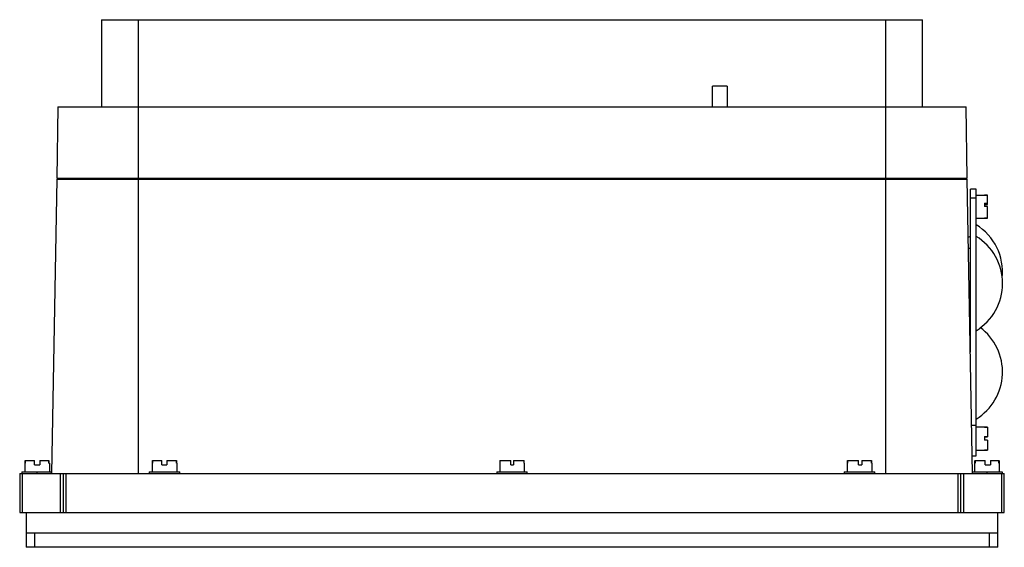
# Model space of a CAD drawing. Header units: millimetres. Extents: x 50 to 390, y 212 to 394.
import ezdxf

# ---------------------------------------------------------------- set-up
doc = ezdxf.new("R2010")
doc.units = ezdxf.units.MM
doc.header["$LTSCALE"] = 39.449108
doc.layers.get('0').update_dxf_attribs({"linetype": 'CONTINUOUS'})

msp = doc.modelspace()

# ---------------------------------------------------------------- linework, layer by layer
at = {"color": 7, "linetype": 'CONTINUOUS'}
for p, q in [((78.1, 394.33), (78.1, 364.33)), ((78.1, 394.33), (361.66, 394.33)), ((90.88, 364.33), (90.88, 394.33)), ((348.88, 394.33), (348.88, 364.33)), ((361.66, 364.33), (361.66, 394.33)), ((289.16, 364.33), (289.16, 371.42)), ((294.16, 371.42), (289.16, 371.42)), ((294.16, 371.42), (294.16, 364.33)), ((63.1, 364.33), (62.67, 339.63)), ((63.1, 364.33), (376.66, 364.33)), ((90.88, 237.83), (90.88, 364.33)), ((348.88, 364.33), (348.88, 237.83)), ((377.09, 339.63), (376.66, 364.33)), ((62.65, 339.33), (60.88, 237.83)), ((62.65, 339.33), (377.11, 339.33)), ((62.67, 339.63), (377.09, 339.63)), ((65.66, 339.63), (65.65, 339.33)), ((374.11, 339.33), (374.1, 339.63)), ((378.88, 237.83), (377.11, 339.33)), ((380.15, 335.83), (378.15, 335.83)), ((378.15, 279.66), (378.15, 335.83)), ((380.15, 243.83), (380.15, 335.83)), ((380.15, 333.83), (383.05, 333.83)), ((383.05, 333.83), (383.05, 333.77)), ((383.05, 333.8), (384.05, 333.8)), ((384.05, 333.77), (383.05, 333.77)), ((384.05, 330.64), (384.05, 333.8)), ((378.15, 332.83), (380.15, 332.83)), ((383.05, 331.06), (384.05, 331.06)), ((383.05, 331.06), (383.05, 329.86)), ((383.05, 330.64), (384.05, 330.64)), ((384.05, 329.86), (383.05, 329.86)), ((384.05, 325.87), (384.05, 329.86)), ((380.15, 325.83), (383.05, 325.83)), ((383.05, 325.89), (384.05, 325.89)), ((383.05, 325.89), (383.05, 325.83)), ((384.05, 325.87), (383.05, 325.87)), ((377.46, 319.37), (378.15, 319.62)), ((377.53, 315.4), (378.15, 315.62)), ((377.95, 291.12), (378.15, 291.04)), ((378.06, 285.09), (378.15, 285.12)), ((380.15, 254.33), (378.59, 254.33)), ((380.15, 253.83), (383.05, 253.83)), ((383.05, 253.83), (383.05, 253.79)), ((383.05, 253.8), (384.05, 253.8)), ((384.05, 253.79), (383.05, 253.79)), ((384.05, 253.79), (384.05, 250.43)), ((383.05, 250.56), (384.05, 250.56)), ((383.05, 250.56), (383.05, 249.23)), ((383.05, 250.43), (384.05, 250.43)), ((384.05, 249.23), (383.05, 249.23)), ((384.05, 249.23), (384.05, 245.87)), ((380.15, 245.83), (383.05, 245.83)), ((384.05, 245.87), (383.05, 245.87)), ((383.05, 245.87), (384.05, 245.87)), ((383.05, 245.87), (383.05, 245.83)), ((51.76, 242.33), (51.76, 241.33)), ((51.76, 242.33), (55.05, 242.33)), ((51.78, 241.33), (51.78, 242.33)), ((55.05, 240.83), (55.05, 242.33)), ((56.8, 242.33), (56.8, 240.83)), ((56.8, 242.33), (60, 242.33)), ((59.98, 242.33), (59.98, 241.33)), ((60, 241.33), (60, 242.33)), ((95.71, 242.33), (95.71, 241.33)), ((95.71, 242.33), (98.92, 242.33)), ((95.76, 241.33), (95.76, 242.33)), ((98.92, 240.83), (98.92, 242.33)), ((100.67, 242.33), (100.67, 240.83)), ((100.67, 242.33), (104.05, 242.33)), ((104, 242.33), (104, 241.33)), ((104.05, 241.33), (104.05, 242.33)), ((215.71, 242.33), (219.5, 242.33)), ((215.71, 242.33), (215.71, 241.33)), ((215.78, 241.33), (215.78, 242.33)), ((219.5, 240.83), (219.5, 242.33)), ((220.39, 242.33), (224.05, 242.33)), ((220.39, 242.33), (220.39, 240.83)), ((223.98, 242.33), (223.98, 241.33)), ((224.05, 241.33), (224.05, 242.33)), ((335.71, 242.33), (339.54, 242.33)), ((335.71, 242.33), (335.71, 241.33)), ((335.76, 241.33), (335.76, 242.33)), ((339.54, 240.83), (339.54, 242.33)), ((340.68, 242.33), (344.05, 242.33)), ((340.68, 242.33), (340.68, 240.83)), ((344, 242.33), (344, 241.33)), ((344.05, 241.33), (344.05, 242.33)), ((378.78, 243.83), (380.15, 243.83)), ((379.71, 241.33), (379.71, 242.33)), ((379.76, 242.33), (383.31, 242.33)), ((379.76, 242.33), (379.76, 241.33)), ((383.31, 240.83), (383.31, 242.33)), ((385.06, 242.33), (388, 242.33)), ((385.06, 242.33), (385.06, 240.83)), ((388, 241.33), (388, 242.33)), ((388.05, 242.33), (388.05, 241.33)), ((50.63, 238.33), (50.63, 237.83)), ((50.63, 238.33), (60.88, 238.33)), ((51.63, 241.33), (51.63, 238.33)), ((51.63, 241.33), (51.76, 241.33)), ((55.05, 240.83), (56.8, 240.83)), ((55.88, 237.83), (55.88, 238.33)), ((60, 241.33), (60.13, 241.33)), ((60.13, 241.33), (60.13, 238.33)), ((60.88, 237.83), (60.88, 238.33)), ((94.63, 238.33), (94.63, 237.83)), ((94.63, 238.33), (105.13, 238.33)), ((95.63, 241.33), (95.63, 238.33)), ((95.63, 241.33), (95.71, 241.33)), ((98.92, 240.83), (100.67, 240.83)), ((104.05, 241.33), (104.13, 241.33)), ((104.13, 241.33), (104.13, 238.33)), ((105.13, 237.83), (105.13, 238.33)), ((214.63, 238.33), (225.13, 238.33)), ((214.63, 238.33), (214.63, 237.83)), ((215.63, 241.33), (215.71, 241.33)), ((215.63, 241.33), (215.63, 238.33)), ((219.5, 240.83), (220.39, 240.83)), ((224.05, 241.33), (224.13, 241.33)), ((224.13, 241.33), (224.13, 238.33)), ((225.13, 237.83), (225.13, 238.33)), ((334.63, 238.33), (345.13, 238.33)), ((334.63, 238.33), (334.63, 237.83)), ((335.63, 241.33), (335.71, 241.33)), ((335.63, 241.33), (335.63, 238.33)), ((339.54, 240.83), (340.68, 240.83)), ((344.05, 241.33), (344.13, 241.33)), ((344.13, 241.33), (344.13, 238.33)), ((345.13, 237.83), (345.13, 238.33)), ((378.87, 238.33), (389.13, 238.33)), ((379.63, 241.33), (379.76, 241.33)), ((379.63, 241.33), (379.63, 238.33)), ((383.31, 240.83), (385.06, 240.83)), ((383.88, 238.33), (383.88, 237.83)), ((388, 241.33), (388.13, 241.33)), ((388.13, 241.33), (388.13, 238.33)), ((389.13, 238.33), (389.13, 237.83)), ((49.88, 237.83), (49.88, 224.33)), ((49.88, 237.83), (389.88, 237.83)), ((50.88, 224.33), (50.88, 237.83)), ((63.88, 237.83), (63.88, 224.33)), ((64.88, 237.83), (64.88, 224.33)), ((65.88, 224.33), (65.88, 237.83)), ((373.88, 237.83), (373.88, 224.33)), ((374.88, 224.33), (374.88, 237.83)), ((375.88, 224.33), (375.88, 237.83)), ((388.88, 237.83), (388.88, 224.33)), ((389.88, 224.33), (389.88, 237.83)), ((49.88, 224.33), (389.88, 224.33)), ((52.08, 224.33), (52.08, 212.33)), ((387.68, 212.33), (387.68, 224.33)), ((52.08, 217.33), (387.68, 217.33)), ((55.08, 212.33), (55.08, 217.33)), ((384.68, 217.33), (384.68, 212.33)), ((387.68, 212.33), (52.08, 212.33))]:
    msp.add_line(p, q, dxfattribs=at)
for centre, start, end in [((370.19, 307.33), 353.9269, 58.5244), ((370.19, 303.33), 301.4756, 58.5244), ((370.19, 272.83), 301.4756, 53.627)]:
    msp.add_arc(centre, 19.08, start, end, dxfattribs=at)

doc.saveas('drawing.dxf')
